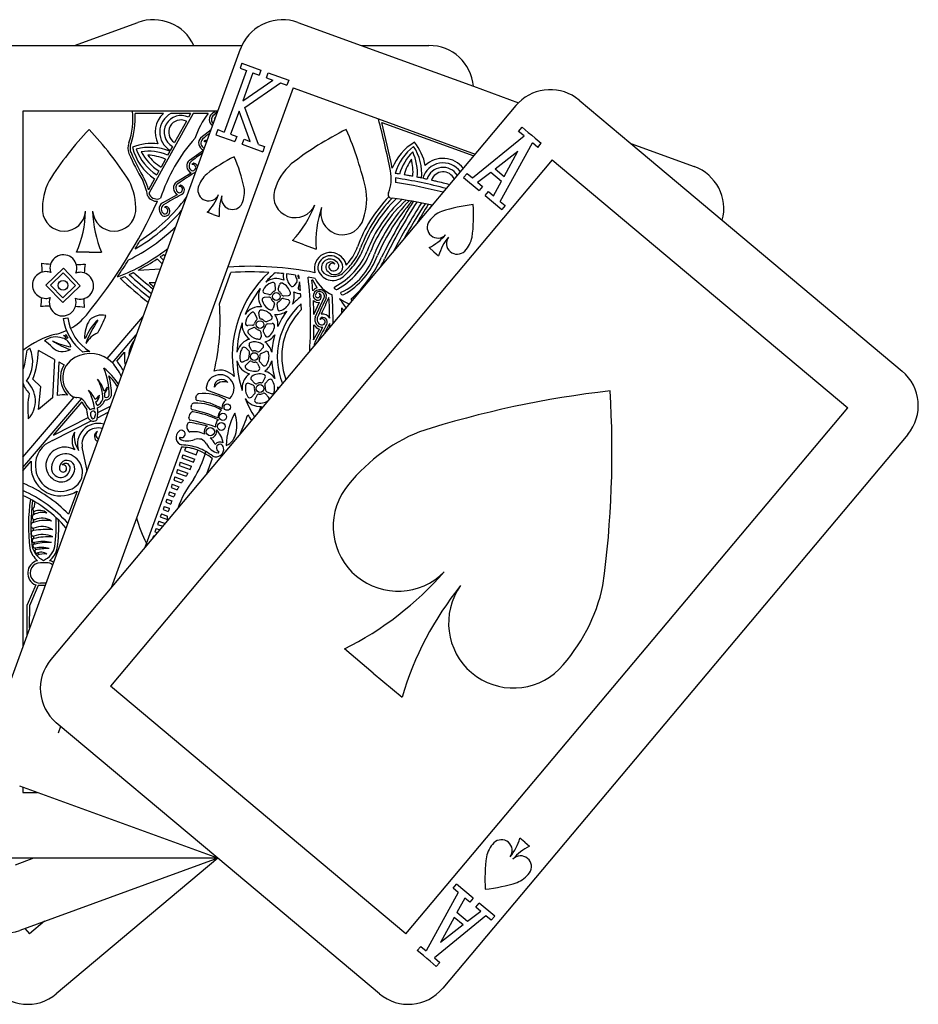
# Model space of a CAD drawing. Extents: x -8.12 to -1.88, y -2.46 to 1.93.
# Tile 2 of 2: x -5.88 to -1.88, y -2.46 to 1.93. Entities that reach past the tile are written whole.
import ezdxf

# ---------------------------------------------------------------- set-up
doc = ezdxf.new("R2010")
doc.units = 0
doc.header["$MEASUREMENT"] = 0
doc.linetypes.add('solid', pattern=[0])
doc.layers.get('0').update_dxf_attribs({"linetype": 'solid'})
doc.layers.add('7', color=7, linetype='solid')

msp = doc.modelspace()

# ---------------------------------------------------------------- linework, layer by layer
at = {"color": 3, "linetype": 'solid'}
for p, q in [((-4.900166, 1.795419), (-6.002846, -1.234169)), ((-4.893011, 1.733211), (-4.901219, 1.710658)), ((-4.893011, 1.733211), (-4.808439, 1.702429)), ((-4.872089, 1.700055), (-4.971746, 1.42625)), ((-4.901219, 1.710658), (-4.872089, 1.700055)), ((-4.843898, 1.689795), (-4.888997, 1.565886)), ((-4.843898, 1.689795), (-4.816647, 1.679876)), ((-4.808439, 1.702429), (-4.816647, 1.679876)), ((-4.783758, 1.667905), (-4.775549, 1.690458)), ((-4.775549, 1.690458), (-4.684399, 1.657282)), ((-4.888997, 1.565886), (-4.755498, 1.657619)), ((-4.879749, 1.535841), (-4.720868, 1.645015)), ((-4.783758, 1.667905), (-4.755498, 1.657619)), ((-4.720868, 1.645015), (-4.692608, 1.634729)), ((-4.684399, 1.657282), (-4.692608, 1.634729)), ((-4.664759, 1.623529), (-4.955474, 0.824795)), ((-4.664759, 1.623529), (-4.284615, 1.485168)), ((-3.672373, 1.543719), (-5.744733, -0.926023)), ((-5.380164, 1.519), (-5.869, 1.519)), ((-5.869, 1.519), (-5.869, 0.451476)), ((-5.000774, 1.519), (-5.380164, 1.519)), ((-5.243233, 1.509), (-5.369394, 1.509)), ((-5.110162, 1.509), (-5.305912, 1.154332)), ((-5.121584, 1.509), (-5.209168, 1.509)), ((-5.121584, 1.509), (-5.130994, 1.49195)), ((-5.042922, 1.509), (-5.110162, 1.509)), ((-5.025386, 1.508784), (-5.0141, 1.519)), ((-4.905799, 1.519724), (-4.943555, 1.41599)), ((-4.856262, 1.384218), (-4.905799, 1.519724)), ((-4.819417, 1.370808), (-4.879749, 1.535841)), ((-5.140666, 1.474426), (-5.193359, 1.378955)), ((-4.284615, 1.485168), (-3.853246, 1.328163)), ((-4.270199, 1.469279), (-3.860087, 1.320011)), ((-5.075565, 1.401564), (-5.030224, 1.438086)), ((-5.000876, 1.436853), (-5.009085, 1.4143)), ((-5.009085, 1.4143), (-4.924512, 1.383519)), ((-5.000876, 1.436853), (-4.971746, 1.42625)), ((-4.943555, 1.41599), (-4.916304, 1.406071)), ((-4.916304, 1.406071), (-4.924512, 1.383519)), ((-3.8659, 1.221296), (-3.635861, 1.408636)), ((-3.659837, 1.428755), (-3.64441, 1.44714)), ((-3.635861, 1.408636), (-3.659837, 1.428755)), ((-3.64441, 1.44714), (-3.616913, 1.424067)), ((-3.616913, 1.424067), (-3.601895, 1.411465)), ((-3.601895, 1.411465), (-3.586877, 1.398864)), ((-5.20303, 1.361432), (-5.212699, 1.343914)), ((-4.891623, 1.371548), (-4.883415, 1.394101)), ((-4.891623, 1.371548), (-4.800473, 1.338372)), ((-4.883415, 1.394101), (-4.856262, 1.384218)), ((-4.819417, 1.370808), (-4.792264, 1.360925)), ((-4.792264, 1.360925), (-4.800473, 1.338372)), ((-3.74172, 1.117097), (-3.59866, 1.377421)), ((-3.574806, 1.357406), (-3.59866, 1.377421)), ((-3.586877, 1.398864), (-3.559379, 1.375791)), ((-3.574806, 1.357406), (-3.559379, 1.375791)), ((-5.214708, 1.340273), (-5.224315, 1.322867)), ((-5.127202, 1.30114), (-5.064813, 1.345726)), ((-3.764634, 1.262199), (-3.662871, 1.340437)), ((-3.724413, 1.228449), (-3.662871, 1.340437)), ((-3.509953, 1.301682), (-5.478168, -1.043947)), ((-5.233922, 1.305461), (-5.253479, 1.270027)), ((-3.509953, 1.301682), (-2.192356, 0.196087)), ((-5.263036, 1.252711), (-5.27259, 1.2354)), ((-5.184534, 1.203856), (-5.119682, 1.244776)), ((-3.889647, 1.241222), (-3.905074, 1.222837)), ((-3.889647, 1.241222), (-3.865899, 1.221296)), ((-3.842918, 1.202012), (-3.784119, 1.247219)), ((-3.784119, 1.247219), (-3.736196, 1.207007)), ((-3.764634, 1.262199), (-3.724413, 1.228449)), ((-5.282141, 1.218096), (-5.30937, 1.168761)), ((-4.2081, 1.221239), (-4.209306, 1.201192)), ((-3.905074, 1.222837), (-3.83613, 1.164986)), ((-3.842918, 1.202012), (-3.820703, 1.183371)), ((-3.771756, 1.1423), (-3.736196, 1.207007)), ((-5.247371, 1.110032), (-5.180271, 1.147152)), ((-3.820703, 1.183371), (-3.83613, 1.164986)), ((-3.809318, 1.142489), (-3.793891, 1.160874)), ((-3.809318, 1.142489), (-3.735012, 1.080138)), ((-3.793891, 1.160874), (-3.771756, 1.1423)), ((-3.74172, 1.117097), (-3.719585, 1.098523)), ((-3.719585, 1.098523), (-3.735012, 1.080138)), ((-5.020972, 1.058561), (-5.047225, 1.068117)), ((-5.020972, 1.058561), (-4.994718, 1.049006)), ((-4.615358, 0.923411), (-4.667864, 0.942522)), ((-4.615358, 0.923411), (-4.562851, 0.9043)), ((-5.574123, 0.89), (-5.63, 0.89)), ((-5.574123, 0.89), (-5.518247, 0.89)), ((-5.242025, 0.88046), (-5.234869, 0.875829)), ((-4.037914, 0.892617), (-4.059316, 0.910576)), ((-4.037914, 0.892617), (-4.016512, 0.874659)), ((-5.271152, 0.860103), (-5.248401, 0.838651)), ((-5.257617, 0.869343), (-5.242732, 0.854227)), ((-5.766822, 0.744105), (-5.68874, 0.819097)), ((-5.745613, 0.743677), (-5.689168, 0.797888)), ((-5.689168, 0.797888), (-5.634956, 0.741443)), ((-5.68874, 0.819097), (-5.613748, 0.741015)), ((-4.955474, 0.824795), (-5.476271, -0.606083)), ((-5.355927, 0.810059), (-5.256547, 0.81627)), ((-4.99286, 0.660679), (-4.942158, 0.799981)), ((-5.27955, 0.75307), (-5.306433, 0.75307)), ((-4.742752, 0.72645), (-4.744542, 0.746907)), ((-4.648261, 0.757963), (-4.66004, 0.741141)), ((-4.636595, 0.756835), (-4.642937, 0.733166)), ((-4.557111, 0.731776), (-4.577341, 0.765291)), ((-5.69183, 0.666023), (-5.766822, 0.744105)), ((-5.691402, 0.687232), (-5.745613, 0.743677)), ((-5.613748, 0.741015), (-5.69183, 0.666023)), ((-5.634956, 0.741443), (-5.691402, 0.687232)), ((-4.772456, 0.701525), (-4.792292, 0.70684)), ((-4.731058, 0.725427), (-4.725743, 0.745263)), ((-4.773479, 0.689831), (-4.793937, 0.688041)), ((-4.748555, 0.660127), (-4.75387, 0.640291)), ((-4.73686, 0.659104), (-4.73507, 0.638646)), ((-4.707156, 0.684028), (-4.68732, 0.678713)), ((-4.706133, 0.695723), (-4.685675, 0.697513)), ((-4.572302, 0.612463), (-4.546764, 0.667702)), ((-4.566481, 0.601225), (-4.526458, 0.687796)), ((-4.826569, 0.598196), (-4.835248, 0.616808)), ((-4.81523, 0.601234), (-4.81702, 0.621692)), ((-5.689265, 0.59517), (-5.669454, 0.597913)), ((-5.493267, 0.416097), (-5.334625, 0.601752)), ((-4.781649, 0.581847), (-4.763037, 0.590525)), ((-4.778611, 0.570507), (-4.758153, 0.572297)), ((-4.845957, 0.564615), (-4.866414, 0.562825)), ((-4.842919, 0.553276), (-4.86153, 0.544597)), ((-4.809338, 0.533888), (-4.807548, 0.513431)), ((-4.797999, 0.536926), (-4.78932, 0.518315)), ((-4.573369, 0.499871), (-4.547726, 0.547873)), ((-4.565403, 0.493562), (-4.532072, 0.555953)), ((-5.590325, 0.50643), (-5.594405, 0.50541)), ((-5.469917, 0.397242), (-5.363905, 0.521307)), ((-5.869, 0.451476), (-5.869, -0.866431)), ((-5.728091, 0.412419), (-5.799831, 0.452748)), ((-5.450224, 0.404896), (-5.415812, 0.445167)), ((-4.861466, 0.44901), (-4.875987, 0.463531)), ((-4.85185, 0.455743), (-4.860528, 0.474355)), ((-4.813663, 0.44901), (-4.799142, 0.463531)), ((-4.806929, 0.439394), (-4.788318, 0.448073)), ((-5.728091, 0.412419), (-5.737137, 0.24055)), ((-5.708645, 0.40137), (-5.716567, 0.250863)), ((-5.708645, 0.40137), (-5.685734, 0.388352)), ((-4.868199, 0.410823), (-4.886811, 0.402144)), ((-4.861466, 0.401207), (-4.875987, 0.386686)), ((-4.813663, 0.401207), (-4.799142, 0.386686)), ((-4.823279, 0.394474), (-4.8146, 0.375862)), ((-5.789433, 0.290436), (-5.824737, 0.324703)), ((-4.8365, 0.306502), (-4.851021, 0.321023)), ((-4.798313, 0.313235), (-4.789635, 0.331847)), ((-4.788697, 0.306502), (-4.774176, 0.321023)), ((-5.799081, 0.188591), (-5.789433, 0.290436)), ((-5.051591, 0.276604), (-4.94667, 0.238416)), ((-4.843233, 0.296885), (-4.861845, 0.305564)), ((-4.781964, 0.268315), (-4.763352, 0.259636)), ((-5.869, -0.023615), (-5.640048, 0.244322)), ((-5.869, -0.069795), (-5.607357, 0.2364)), ((-5.737137, 0.24055), (-5.799082, 0.188591)), ((-5.732013, 0.075125), (-5.605192, 0.22354)), ((-5.098511, 0.241757), (-5.094914, 0.251639)), ((-4.8365, 0.258699), (-4.851021, 0.244178)), ((-4.826884, 0.251965), (-4.835563, 0.233354)), ((-4.788697, 0.258699), (-4.774176, 0.244178)), ((-5.582165, 0.17391), (-5.584205, 0.19125)), ((-5.536865, 0.152395), (-5.489337, 0.176684)), ((-5.535246, 0.175683), (-5.479294, 0.204277)), ((-5.119799, 0.200812), (-5.115954, 0.211376)), ((-4.162124, -2.148239), (-2.192356, 0.196087)), ((-5.736586, 0.050327), (-5.564409, 0.138318)), ((-5.732013, 0.075125), (-5.578828, 0.15341)), ((-5.547995, 0.15606), (-5.545445, 0.16473)), ((-1.925792, 0.078164), (-3.998152, -2.391579)), ((-5.585483, -0.069719), (-5.604329, 0.020583)), ((-5.162809, 0.021243), (-5.32592, -0.426902)), ((-5.143735, 0.020091), (-5.14894, 0.005791)), ((-5.14894, 0.005791), (-5.096494, -0.013298)), ((-5.869, -0.085189), (-5.832149, -0.042063)), ((-5.15578, -0.013003), (-5.16091, -0.027099)), ((-5.16091, -0.027099), (-5.109025, -0.045983)), ((-5.15578, -0.013003), (-5.103363, -0.032082)), ((-5.025956, -0.029632), (-5.05153, -0.099896)), ((-5.179721, -0.078782), (-5.184852, -0.092877)), ((-5.179721, -0.078782), (-5.133576, -0.095577)), ((-5.167751, -0.045893), (-5.172881, -0.059988)), ((-5.172881, -0.059988), (-5.123953, -0.077796)), ((-5.167751, -0.045893), (-5.11726, -0.06427)), ((-5.191692, -0.111671), (-5.196822, -0.125766)), ((-5.196822, -0.125766), (-5.162692, -0.138189)), ((-5.191692, -0.111671), (-5.1538, -0.125462)), ((-5.184852, -0.092877), (-5.141085, -0.108807)), ((-5.627818, -0.17455), (-5.665378, -0.277746)), ((-5.203663, -0.14456), (-5.208793, -0.158656)), ((-5.208793, -0.158656), (-5.181377, -0.168634)), ((-5.203663, -0.14456), (-5.173716, -0.15546)), ((-5.227604, -0.210339), (-5.232735, -0.224434)), ((-5.227604, -0.210339), (-5.205166, -0.218506)), ((-5.215634, -0.177449), (-5.220764, -0.191545)), ((-5.220764, -0.191545), (-5.197287, -0.20009)), ((-5.215634, -0.177449), (-5.190802, -0.186488)), ((-5.239575, -0.243228), (-5.244705, -0.257323)), ((-5.244705, -0.257323), (-5.221048, -0.265934)), ((-5.239575, -0.243228), (-5.216856, -0.251497)), ((-5.232735, -0.224434), (-5.210503, -0.232526)), ((-5.251546, -0.276117), (-5.256676, -0.290213)), ((-5.256676, -0.290213), (-5.225254, -0.301649)), ((-5.251546, -0.276117), (-5.224721, -0.285881)), ((-5.275487, -0.341896), (-5.280617, -0.355991)), ((-5.275487, -0.341896), (-5.25948, -0.347722)), ((-5.263516, -0.309006), (-5.268647, -0.323102)), ((-5.268647, -0.323102), (-5.2458, -0.331417)), ((-5.263516, -0.309006), (-5.235539, -0.319189)), ((-5.287458, -0.374785), (-5.291494, -0.385874)), ((-5.287458, -0.374785), (-5.283422, -0.376254)), ((-5.280617, -0.355991), (-5.269741, -0.35995)), ((-5.762777, -0.494656), (-5.791193, -0.494656)), ((-5.811665, -0.59313), (-5.849377, -0.682091)), ((-5.800916, -0.595958), (-5.83925, -0.686384)), ((-5.770556, -0.595958), (-5.800916, -0.595958)), ((-5.766916, -0.585958), (-5.791193, -0.585958)), ((-5.850523, -0.815665), (-5.849377, -0.682091)), ((-5.839257, -0.784712), (-5.838378, -0.682186)), ((-4.307992, -0.986141), (-4.436404, -0.87839)), ((-4.307992, -0.986141), (-4.17958, -1.093891)), ((-4.162124, -2.148239), (-5.478168, -1.043947)), ((-5.701078, -1.223735), (-5.712025, -1.25381)), ((-5.869, -1.49572), (-5.869, -1.519)), ((-5.869, -1.519), (-5.805038, -1.519)), ((-3.632611, -1.740477), (-3.654013, -1.722519)), ((-3.632611, -1.740477), (-3.611209, -1.758435)), ((-5.821618, -1.81201), (-5.904247, -1.842084)), ((-3.951716, -1.945732), (-3.936289, -1.927347)), ((-3.861983, -1.989697), (-3.936289, -1.927347)), ((-3.92958, -1.964306), (-4.07264, -2.22463)), ((-3.92958, -1.964306), (-3.951716, -1.945732)), ((-3.899545, -1.989509), (-3.935104, -2.054216)), ((-3.877409, -2.008083), (-3.899545, -1.989509)), ((-3.861983, -1.989697), (-3.877409, -2.008083)), ((-3.850598, -2.03058), (-3.835171, -2.012195)), ((-3.766227, -2.070046), (-3.835171, -2.012195)), ((-3.887182, -2.094427), (-3.935104, -2.054216)), ((-3.828383, -2.049221), (-3.887182, -2.094427)), ((-3.828383, -2.049221), (-3.850598, -2.03058)), ((-5.772069, -2.09302), (-5.839428, -2.149541)), ((-3.805401, -2.068505), (-4.03544, -2.255845)), ((-3.946888, -2.075658), (-4.00843, -2.187646)), ((-3.906667, -2.109407), (-3.946888, -2.075658)), ((-3.781654, -2.088431), (-3.805401, -2.068505)), ((-3.781654, -2.088431), (-3.766227, -2.070046)), ((-5.86, -2.125024), (-5.839428, -2.149541)), ((-3.906667, -2.109407), (-4.00843, -2.187646)), ((-4.096494, -2.204614), (-4.111921, -2.222999)), ((-4.084424, -2.246072), (-4.111921, -2.222999)), ((-4.096494, -2.204614), (-4.07264, -2.22463)), ((-4.069406, -2.258674), (-4.084424, -2.246072)), ((-4.054387, -2.271276), (-4.069406, -2.258674)), ((-4.02689, -2.294349), (-4.054387, -2.271276)), ((-4.03544, -2.255845), (-4.011463, -2.275964)), ((-4.011463, -2.275964), (-4.02689, -2.294349))]:
    msp.add_line(p, q, dxfattribs=at)
for centre, radius in [((-5.690285, 0.74256), 0.021304), ((-4.739806, 0.692777), 0.01725), ((-4.812284, 0.567561), 0.01725), ((-4.837564, 0.425108), 0.01725), ((-4.812599, 0.2826), 0.01725), ((-4.95848, 0.199615), 0.014151), ((-4.977545, 0.156006), 0.016279), ((-5.033916, 0.090164), 0.018125), ((-4.985118, 0.113269), 0.017315)]:
    msp.add_circle(centre, radius, dxfattribs=at)
for centre, radius, start, end in [((-5.725227, 1.488002), 0.346453, -18.419935, 5.133296), ((-5.725227, 1.488002), 0.356453, -18.419935, 3.377181), ((-4.738227, 1.273201), 0.385279, 142.264175, 161.114055), ((-5.004931, 1.481757), 0.033895, 127.119155, 234.897327), ((-5.004931, 1.481757), 0.023895, 137.184056, 228.309707), ((-4.013611, 0.481414), 1.432206, 133.569507, 134.781203), ((-5.002672, 1.477035), 0.01691, 118.013601, 144.379989), ((-5.011875, 1.473475), 0.014157, 91.285287, 108.719242), ((-4.49972, 0.417445), 1.481474, 136.48767, 147.703403), ((-6.648527, 0.417445), 1.481474, 32.296597, 43.51233), ((-4.119976, 0.321386), 1.432206, 129.757663, 131.481203), ((-3.767372, 0.111887), 1.481474, 116.48767, 127.703403), ((-5.78659, 0.846822), 1.481474, 12.296597, 23.51233), ((-5.342774, 1.35456), 0.058854, 155.965801, 204.034199), ((-5.342774, 1.35456), 0.048854, 155.965801, 204.034199), ((-4.530132, 0.891203), 0.764631, 138.495321, 161.743338), ((-5.052069, 1.377134), 0.033895, 133.884056, 247.914608), ((-5.052069, 1.377134), 0.023895, 133.884056, 249.234226), ((-5.050086, 1.37229), 0.01691, 106.024107, 141.079989), ((-5.059478, 1.369266), 0.014157, 53.793863, 105.419242), ((-5.058254, 1.36677), 0.022053, 64.933457, 80.866641), ((-4.468189, 1.726883), 1.009384, 203.116947, 210.787151), ((-4.468189, 1.726883), 0.999384, 203.116947, 210.813177), ((-4.235377, 0.167746), 1.432206, 125.576012, 128.181203), ((-5.105151, 1.275399), 0.033895, 130.584056, 244.614608), ((-5.105151, 1.275399), 0.023895, 130.584056, 242.762144), ((-5.113, 1.26797), 0.014157, -102.595618, 102.119242), ((-5.10345, 1.270449), 0.01691, 102.724107, 137.779989), ((-5.111922, 1.265408), 0.022053, 16.569741, 77.566641), ((-4.596978, 0.652799), 0.740737, 116.48767, 127.703403), ((-5.606588, 1.020267), 0.740737, 12.296597, 23.51233), ((-4.495746, 1.088469), 0.264193, 132.256323, 163.040575), ((-4.359431, 0.021004), 1.432206, 121.125857, 124.881203), ((-4.961166, 1.141091), 0.132097, 132.256323, 163.040575), ((-4.524803, -0.866871), 2.131991, 80.969587, 81.504037), ((-4.524803, -0.866871), 2.131991, 79.900686, 80.435137), ((-4.524803, -0.866871), 2.131991, 79.366236, 79.900686), ((-5.518179, 1.086014), 0.264193, 152.256323, 183.040575), ((-5.630068, 1.086014), 0.264193, 356.959425, 387.743677), ((-5.567954, 1.099144), 0.257791, 9.774626, 25.525631), ((-5.567954, 1.099144), 0.267791, 15.068033, 25.625118), ((-5.164002, 1.176887), 0.033895, 127.284056, 241.314608), ((-5.164002, 1.176887), 0.023895, 127.284056, 239.462144), ((-5.162588, 1.171848), 0.01691, 99.424107, 134.479989), ((-5.171337, 1.167303), 0.022053, -65.068924, 74.266641), ((-4.524803, -0.866871), 2.091991, 75.374846, 81.326022), ((-4.524803, -0.866871), 2.111991, 75.117776, 81.375695), ((-4.524803, -0.866871), 2.131991, 78.297336, 78.831786), ((-4.524803, -0.866871), 2.131991, 77.627868, 78.166845), ((-4.524803, -0.866871), 2.131991, 76.547218, 77.088342), ((-4.524803, -0.866871), 2.131991, 75.625086, 76.547218), ((-4.524803, -0.866871), 2.131991, 74.866054, 75.625086), ((-5.271876, 1.164638), 0.047314, 207.337102, 273.454311), ((-5.567954, 1.099144), 0.267791, 10.128292, 11.89312), ((-5.271876, 1.164638), 0.037314, 209.548795, 294.71729), ((-4.491726, -0.118354), 1.432206, 117.906467, 121.581203), ((-5.172265, 1.169923), 0.014157, -105.895618, 98.819242), ((-5.04094, 1.167314), 0.048177, 165.197296, 335.399486), ((-5.223604, 1.235169), 0.242932, 316.555752, 338.784768), ((-4.752225, 1.063601), 0.242932, 161.215232, 183.444248), ((-4.93577, 1.129035), 0.048177, 164.600514, 334.802704), ((-5.013737, 1.160225), 0.132097, 336.959425, 367.743677), ((-4.655295, 1.140915), 0.096353, 165.197296, 335.399486), ((-4.600888, 1.126737), 0.264193, 336.959425, 367.743677), ((-4.225912, 1.146589), 0.015808, 148.756794, 278.304871), ((-7.435106, 2.118887), 2.386391, 320.782443, 335.186774), ((-5.756928, 1.58618), 0.763593, 302.379922, 323.868664), ((-5.228425, 1.081927), 0.033895, 123.984056, 238.228236), ((-5.228425, 1.081927), 0.023895, 123.984056, 236.162144), ((-5.020623, 1.276625), 0.485864, 316.555752, 338.784768), ((-3.786179, 0.698701), 0.629979, 135.898546, 159.985897), ((-3.786179, 0.698701), 0.614979, 135.342826, 159.985897), ((-3.765069, 0.677723), 0.630188, 134.317851, 159.205898), ((-3.765069, 0.677723), 0.610188, 132.854049, 159.205898), ((-3.765069, 0.677723), 0.595188, 131.701321, 159.205898), ((-4.433034, -0.577747), 1.721478, 76.978239, 83.013066), ((-3.778269, 0.366312), 0.740737, 96.48767, 107.703403), ((-4.60131, 1.056925), 0.740737, 352.296597, 363.51233), ((-5.686043, 1.080728), 0.096353, 185.197296, 355.399486), ((-6.075755, 1.083304), 0.485864, 336.555752, 358.784768), ((-5.072492, 1.083304), 0.485864, 181.215232, 203.444248), ((-5.462204, 1.080728), 0.096353, 184.600514, 354.802704), ((-5.756928, 1.58618), 0.783593, 299.711331, 319.408056), ((-5.2363, 1.07278), 0.022053, -116.885271, 70.966641), ((-5.237076, 1.07545), 0.014157, -109.195618, 95.519242), ((-5.227304, 1.076814), 0.01691, 96.124107, 131.179989), ((-4.077864, 0.933489), 0.485864, 161.215232, 183.444248), ((-4.444955, 1.064358), 0.096353, 164.600514, 334.802704), ((-3.953488, 0.949715), 0.132097, 112.256323, 143.040575), ((-4.019482, 1.001641), 0.048177, 145.197296, 315.399486), ((-5.756928, 1.58618), 0.813593, 296.125719, 314.368048), ((-4.167923, 1.127879), 0.242932, 296.555752, 318.784768), ((-7.435106, 2.118887), 2.396391, 329.582554, 330.567717), ((-3.783651, 0.805436), 0.242932, 141.215232, 163.444248), ((-3.933747, 0.9297), 0.048177, 144.600514, 314.802704), ((-3.996344, 0.985675), 0.132097, 316.959425, 347.743677), ((-5.68874, 0.819097), 0.05969, 338.766592, 540), ((-5.756928, 1.58618), 0.863593, 290.978945, 308.145539), ((-5.756928, 1.58618), 0.873593, 304.859048, 306.114971), ((-4.498674, 0.817964), 0.071404, 36.767815, 195.376564), ((-4.59892, 0.994742), 0.235, 320.886945, 339.985897), ((-4.59892, 0.994742), 0.25, 320.886945, 339.985897), ((-4.587924, 0.990199), 0.25, 323.360717, 339.205898), ((-5.668427, 1.825369), 0.991166, 263.251777, 265.533595), ((-6.773062, 0.764417), 0.991135, 2.15366, 4.435549), ((-5.668427, 1.825369), 0.991166, 272.153594, 274.435421), ((-4.607507, 0.720703), 0.991135, 173.251562, 175.533453), ((-7.435106, 2.118887), 2.396391, 326.028557, 328.189215), ((-5.756928, 1.58618), 0.873593, 297.324163, 303.784147), ((-4.498674, 0.817964), 0.056404, 36.767815, 182.779495), ((-4.500013, 0.820635), 0.039137, 44.176761, 202.365468), ((-4.497461, 0.82423), 0.022593, 36.667123, 238.291778), ((-4.479924, 0.826586), 0.036479, 216.264409, 403.562591), ((-4.489218, 0.825168), 0.015975, 51.797703, 233.60135), ((-4.48375, 0.828929), 0.022351, 228.031773, 418.116207), ((-4.647162, 1.033965), 0.312175, 308.865081, 320.886945), ((-4.479924, 0.826586), 0.051479, 6.505572, 43.562591), ((-4.707045, 1.078793), 0.398455, 311.577362, 323.360717), ((-4.647162, 1.033965), 0.297175, 317.296361, 320.886945), ((-5.766822, 0.744105), 0.05969, 89.999943, 270), ((-5.766822, 0.744105), 0.05969, 68.766592, 89.999943), ((-5.68874, 0.819097), 0.05969, 180, 198.920618), ((-5.613748, 0.741015), 0.05969, 248.766592, 450), ((-5.613748, 0.741015), 0.05969, 90, 108.920618), ((-5.756928, 1.58618), 0.873593, 294.462914, 295.87844), ((-4.298431, 1.971272), 1.611165, 227.100767, 231.722216), ((-4.298431, 1.971272), 1.591165, 227.391011, 231.484187), ((-4.857312, -0.664925), 1.492362, 78.803026, 93.718516), ((-4.857312, -0.664925), 1.467362, 86.706788, 93.314801), ((-4.433147, 0.429632), 0.502688, 132.540316, 190.767373), ((-4.420979, 0.424648), 0.494617, 130.962995, 137.710295), ((-4.857312, -0.664925), 1.467362, 84.173149, 85.619509), ((-4.628873, 0.785652), 0.08, 173.394141, 194.658046), ((-4.628873, 0.785652), 0.06525, 173.283136, 224.57225), ((-4.857312, -0.664925), 1.467362, 82.035128, 83.597182), ((-4.48762, 0.834443), 0.070077, 195.914014, 309.954426), ((-4.484799, 0.849472), 0.06749, 220.38671, 299.783441), ((-5.756928, 1.58618), 0.873593, 291.596218, 293.061097), ((-4.298431, 1.971272), 1.651165, 226.482197, 232.180062), ((-4.298431, 1.971272), 1.631165, 226.797813, 231.954094), ((-4.298431, 1.971272), 1.581165, 230.393907, 231.362788), ((-4.739806, 0.692777), 0.06525, 120, 154.57225), ((-4.739806, 0.692777), 0.08, 65.215368, 126.039011), ((-4.739806, 0.692777), 0.06525, 105.42775, 120), ((-4.754504, 0.746036), 0.01, 5, 105.42775), ((-4.716083, 0.742674), 0.01, 64.57225, 165), ((-4.739806, 0.692777), 0.06525, 15.42775, 64.57225), ((-4.628873, 0.785652), 0.02525, 174.022984, 218.51956), ((-4.656453, 0.763699), 0.01, 325, 398.51956), ((-4.628873, 0.785652), 0.01525, 175.4562, 236.42514), ((-4.857312, -0.664925), 1.467362, 81.43314, 81.644189), ((-6.527156, 0.574699), 1.900219, 5.967553, 6.386352), ((-4.631765, 0.75554), 0.005, 144.604826, 165), ((-6.527156, 0.574699), 1.900219, 4.400692, 5.548754), ((-6.527156, 0.574699), 1.940219, -3.716922, 6.053172), ((-4.857312, -0.664925), 1.467362, 78.568007, 79.811505), ((-4.857312, -0.664925), 1.457362, 78.924153, 79.083697), ((-6.527156, 0.574699), 1.955219, 4.207342, 5.616791), ((-4.427689, 0.841272), 0.154525, 206.085505, 245.893629), ((-4.420979, 0.424648), 0.494617, 142.163124, 157.710305), ((-4.739806, 0.692777), 0.08, 160, 214.658032), ((-4.739806, 0.692777), 0.08, 153.834408, 160), ((-4.789704, 0.7165), 0.01, 154.57225, 255), ((-4.769868, 0.711185), 0.01, 255, 328.51956), ((-4.739806, 0.692777), 0.02525, 111.48044, 148.51956), ((-4.752714, 0.725578), 0.01, 291.48044, 365), ((-4.721398, 0.722839), 0.01, 165, 238.51956), ((-4.739806, 0.692777), 0.02525, 21.48044, 58.51956), ((-4.686547, 0.707474), 0.01, 275, 375.42775), ((-4.668231, 0.746877), 0.01, 224.57225, 325), ((-4.739806, 0.692777), 0.08, 334.183269, 374.658057), ((-4.628873, 0.785652), 0.08, 245.215368, 268.148677), ((-4.633277, 0.730578), 0.01, 165, 265.42775), ((-4.628873, 0.785652), 0.06525, 265.42775, 266.779099), ((-6.527156, 0.574699), 1.900219, 3.535797, 3.952907), ((-4.546011, 0.693783), 0.039581, 106.285761, 142.011195), ((-4.546011, 0.693783), 0.029581, -14.060119, 163.776321), ((-4.555477, 0.698004), 0.010482, -211.439574, 60.334325), ((-4.547721, 0.697393), 0.01777, 67.539756, 159.999864), ((-4.555186, 0.692089), 0.0158, 235.899178, 431.945847), ((-4.545317, 0.694341), 0.019962, -19.138999, 77.310204), ((-6.773062, 0.764417), 0.991135, 353.251562, 355.533453), ((-5.766822, 0.744105), 0.05969, 270, 288.920618), ((-5.69183, 0.666023), 0.05969, 158.766592, 378.920618), ((-4.607507, 0.720703), 0.991135, 182.15366, 184.435549), ((-5.983183, 0.587341), 0.993035, -13.243508, 4.235289), ((-4.793065, 0.678079), 0.01, 95, 195.42775), ((-4.739806, 0.692777), 0.06525, 195.42775, 234.306295), ((-4.772608, 0.679869), 0.01, 21.48044, 95), ((-4.739806, 0.692777), 0.02525, 201.48044, 238.51956), ((-4.758214, 0.662715), 0.01, 345, 418.51956), ((-4.726898, 0.659975), 0.01, 111.48044, 185), ((-4.420979, 0.424648), 0.314617, 131.363305, 202.379717), ((-4.739806, 0.692777), 0.02525, 291.48044, 328.51956), ((-4.739806, 0.692777), 0.06525, 285.42775, 334.57225), ((-4.709744, 0.674369), 0.01, 75, 148.51956), ((-4.707004, 0.705685), 0.01, 201.48044, 275), ((-4.689908, 0.669054), 0.01, 334.57225, 435), ((-4.420979, 0.424648), 0.339617, 128.104142, 136.613409), ((-6.527156, 0.574699), 1.900219, 1.800228, 2.596394), ((-4.556604, 0.696209), 0.018743, 161.849736, 246.612029), ((-4.555186, 0.692089), 0.0258, 221.491037, 289.050351), ((-6.527156, 0.574699), 1.955219, 1.106711, 2.940409), ((-3.230862, 0.057113), 1.432206, 153.926734, 157.818083), ((-3.230862, 0.057113), 1.422206, 153.636068, 156.921347), ((-6.527156, 0.574699), 2.025219, 0.608006, 3.226198), ((-6.527156, 0.574699), 2.040219, -0.048874, 3.527323), ((-4.023047, 0.953768), 0.512119, 211.781413, 217.529932), ((-5.712142, -0.340249), 0.991166, 92.153594, 94.435421), ((-5.712142, -0.340249), 0.991166, 83.251777, 85.533595), ((-4.812284, 0.567561), 0.08, 85.215402, 146.039085), ((-4.812284, 0.567561), 0.06525, 125.42775, 140), ((-4.844311, 0.612582), 0.01, 25, 125.42775), ((-4.807058, 0.622564), 0.01, 84.57225, 185), ((-4.812284, 0.567561), 0.06525, 65.5671, 84.57225), ((-4.812284, 0.567561), 0.06525, 54.306321, 65.5671), ((-4.739806, 0.692777), 0.06525, 234.306295, 244.57225), ((-4.812284, 0.567561), 0.06525, 35.42775, 54.306321), ((-4.763529, 0.642879), 0.01, 244.57225, 345), ((-4.739806, 0.692777), 0.08, 265.215402, 305.69015), ((-4.725108, 0.639518), 0.01, 185, 285.42775), ((-4.420979, 0.424648), 0.339617, 143.26001, 156.613396), ((-4.420979, 0.424648), 0.294617, 134.608113, 200.324859), ((-4.534271, 0.577893), 0.037053, 29.590754, 97.715421), ((-4.023047, 0.953768), 0.527119, 216.271147, 217.890251), ((-6.527156, 0.574699), 2.080219, 1.248952, 1.851832), ((-5.462414, 0.62658), 0.229016, 187.883006, 232.612591), ((-5.462414, 0.62658), 0.209016, 187.883006, 238.570165), ((-5.779935, 0.768118), 0.25, 299.441044, 320.782443), ((-5.447934, 0.509985), 0.146543, 147.820501, 181.788999), ((-5.387941, 0.42921), 0.216615, 132.845727, 159.115641), ((-4.980244, 0.236008), 0.657226, 147.614189, 157.92846), ((-5.516375, 0.52943), 0.080772, 77.973637, 133.490386), ((-5.91568, 0.75309), 0.440562, 329.714404, 340.831131), ((-4.420979, 0.424648), 0.494617, 162.163111, 177.710297), ((-4.812284, 0.567561), 0.08, 173.834331, 234.658033), ((-4.867286, 0.572787), 0.01, 174.57225, 275), ((-4.812284, 0.567561), 0.06525, 140, 174.57225), ((-4.846829, 0.574577), 0.01, 275, 348.51956), ((-4.812284, 0.567561), 0.02525, 131.48044, 168.51956), ((-4.835632, 0.59397), 0.01, 311.48044, 385), ((-4.805268, 0.602106), 0.01, 185, 258.51956), ((-4.812284, 0.567561), 0.02525, 41.48044, 78.51956), ((-4.785875, 0.59091), 0.01, 221.48044, 295), ((-4.767263, 0.599588), 0.01, 295, 395.42775), ((-4.757282, 0.562335), 0.01, 354.57225, 455), ((-4.812284, 0.567561), 0.08, 354.183318, 394.658032), ((-4.534585, 0.589755), 0.033895, 160.220842, 274.251488), ((-4.534585, 0.589755), 0.023895, 160.220936, 273.128104), ((-4.528915, 0.58617), 0.01691, 129.060987, 164.116869), ((-4.536374, 0.579711), 0.014157, -77.380845, 128.456122), ((-4.534271, 0.577893), 0.022053, -46.804931, 103.903521), ((-3.266122, -0.131776), 1.422206, 150.336068, 152.555799), ((-6.527156, 0.574699), 2.025219, 359.441798, 359.926198), ((-5.779935, 0.768118), 0.25, 283.810087, 294.834899), ((-5.482976, 0.417517), 0.12486, 114.747758, 148.385018), ((-4.857304, 0.535534), 0.01, 115, 215.42775), ((-4.812284, 0.567561), 0.06525, 215.42775, 254.30634), ((-4.838692, 0.544213), 0.01, 41.48044, 115), ((-4.812284, 0.567561), 0.02525, 221.48044, 258.51956), ((-4.8193, 0.533017), 0.01, 5, 78.51956), ((-4.788935, 0.541153), 0.01, 131.48044, 205), ((-4.812284, 0.567561), 0.02525, 311.48044, 348.51956), ((-4.777739, 0.560545), 0.01, 95, 168.51956), ((-4.812284, 0.567561), 0.06525, 305.42775, 354.57225), ((-6.527156, 0.574699), 1.955219, 357.806712, 359.766322), ((-4.534585, 0.589755), 0.043895, 211.645761, 252.579831), ((-3.266122, -0.131776), 1.432206, 151.034546, 154.241013), ((-5.629395, 0.155695), 0.380653, 103.810087, 129.009993), ((-5.721396, 0.42747), 0.085099, 70.025123, 127.249181), ((-5.832134, 0.387954), 0.122523, 39.963218, 61.091659), ((-5.546076, 0.786494), 0.348392, 236.728648, 251.322444), ((-5.624634, 0.702784), 0.236134, 241.528266, 262.463471), ((-5.706724, 0.457035), 0.052431, 12.843997, 74.060108), ((-5.685289, 0.530201), 0.011904, 255.618124, 321.251104), ((-5.708593, 0.481532), 0.042347, 32.66899, 61.282055), ((-5.650357, 0.529147), 0.026434, 194.004351, 231.463708), ((-5.668227, 0.503944), 0.004739, 72.788266, 174.594187), ((-5.283305, 0.427746), 0.113647, 141.443096, 178.556904), ((-4.837564, 0.425108), 0.08, 105.215372, 160), ((-4.851465, 0.478581), 0.01, 104.57225, 205), ((-4.837564, 0.425108), 0.06525, 85.567051, 104.57225), ((-4.837564, 0.425108), 0.06525, 74.306353, 85.567051), ((-4.812284, 0.567561), 0.06525, 254.30634, 264.57225), ((-4.837564, 0.425108), 0.06525, 55.42775, 74.306353), ((-4.81751, 0.512559), 0.01, 264.57225, 365), ((-4.812284, 0.567561), 0.08, 285.215372, 325.690098), ((-4.837564, 0.425108), 0.08, 14.18328, 54.658033), ((-4.780257, 0.522541), 0.01, 205, 305.42775), ((-4.420979, 0.424648), 0.339617, 163.26002, 176.613406), ((-4.537023, 0.47503), 0.033895, 146.856035, 183.514915), ((-6.637541, 0.554924), 0.793548, 347.471496, 352.630977), ((-5.971616, 0.401436), 0.146335, 324.019835, 384.382686), ((-5.629395, 0.155695), 0.370653, 124.312143, 126.630623), ((-6.209446, 0.465979), 0.409829, 339.835295, 358.149997), ((-5.69147, 0.512625), 0.065572, 224.51804, 301.053401), ((-5.56869, 0.298811), 0.149444, 91.041201, 102.671449), ((-5.283305, 0.427746), 0.133647, 172.509914, 184.352828), ((-4.837564, 0.425108), 0.08, 160, 166.039027), ((-4.837564, 0.425108), 0.06525, 160, 194.57225), ((-4.837564, 0.425108), 0.06525, 145.42775, 160), ((-4.883058, 0.45646), 0.01, 45, 145.42775), ((-4.868537, 0.441939), 0.01, 331.480431, 405), ((-4.842787, 0.45997), 0.01, 205, 278.51956), ((-4.837564, 0.425108), 0.02525, 61.48044, 98.51956), ((-4.820734, 0.456081), 0.01, 241.48044, 315), ((-4.802703, 0.430331), 0.01, 115, 188.51956), ((-4.806213, 0.470602), 0.01, 315, 415.42775), ((-4.784092, 0.439009), 0.01, 14.57225, 115), ((-4.837564, 0.425108), 0.06525, 325.42775, 374.57225), ((-5.591386, 0.330789), 0.100522, 117.142661, 236.104586), ((-5.56869, 0.298811), 0.139444, 44.928438, 119.447721), ((-5.674174, 0.220956), 0.269805, 25.582543, 40.810515), ((-5.674174, 0.220956), 0.289805, 29.339096, 39.397717), ((-5.285851, 0.419117), 0.130773, 179.998597, 194.093124), ((-4.420979, 0.424648), 0.494617, 182.163121, 197.710309), ((-4.837564, 0.425108), 0.08, 193.834391, 254.658047), ((-4.891037, 0.411208), 0.01, 194.57225, 295), ((-4.872425, 0.419886), 0.01, 295, 368.51956), ((-4.837564, 0.425108), 0.02525, 151.480443, 188.51956), ((-4.854395, 0.394136), 0.01, 61.48044, 135), ((-4.837564, 0.425108), 0.02525, 241.48044, 278.51956), ((-4.832342, 0.390247), 0.01, 25, 98.51956), ((-4.806592, 0.408278), 0.01, 151.48044, 225), ((-4.837564, 0.425108), 0.02525, 331.48044, 368.51956), ((-4.837564, 0.425108), 0.08, 305.215367, 345.690139), ((-4.420979, 0.424648), 0.339617, 183.260013, 196.613398), ((-5.767411, 0.337362), 0.105731, 154.558575, 163.909256), ((-5.591386, 0.330789), 0.110522, 148.611481, 224.558732), ((-5.71042, 0.12049), 0.323664, 34.374411, 51.221534), ((-5.799248, 0.253518), 0.315004, 359.805772, 382.253206), ((-4.990054, 0.282446), 0.081813, 40.481342, 108.901995), ((-4.868916, 0.379615), 0.01, 135, 235.42775), ((-4.837564, 0.425108), 0.06525, 235.42775, 284.57225), ((-4.823663, 0.371636), 0.01, 284.57225, 385), ((-4.792071, 0.393757), 0.01, 225, 325.42775), ((-4.812599, 0.2826), 0.08, 34.183334, 74.658047), ((-5.767411, 0.337362), 0.105731, 196.090744, 225.924181), ((-5.930897, 0.227348), 0.117478, 316.956718, 408.594966), ((-5.625482, 0.240747), 0.121883, 14.438065, 43.645898), ((-5.674487, 0.239233), 0.161735, 358.539139, 391.970938), ((-5.71042, 0.12049), 0.313664, 33.054364, 44.266086), ((-5.799248, 0.253518), 0.325004, 359.574406, 375.326929), ((-4.990054, 0.282446), 0.061813, -45.422983, 185.422983), ((-4.982665, 0.289732), 0.033719, 35.237916, 181.799564), ((-4.97398, 0.263803), 0.049145, 67.438955, 149.598525), ((-4.812599, 0.2826), 0.08, 160, 186.039093), ((-4.812599, 0.2826), 0.08, 125.215367, 160), ((-4.84395, 0.328094), 0.01, 124.57225, 225), ((-4.812599, 0.2826), 0.06525, 75.42775, 124.57225), ((-4.812599, 0.2826), 0.02525, 81.48044, 118.51956), ((-4.807376, 0.317461), 0.01, 261.48044, 335), ((-4.798698, 0.336073), 0.01, 335, 435.42775), ((-4.767105, 0.313952), 0.01, 34.57225, 135), ((-4.812599, 0.2826), 0.06525, 345.42775, 394.57225), ((-5.682371, 0.174211), 0.147132, 23.731661, 43.725695), ((-5.860905, 0.137757), 0.316594, 9.626773, 25.872639), ((-5.542887, 0.318873), 0.059454, 306.589793, 330.026777), ((-5.563563, 0.304895), 0.073871, 322.331116, 347.709094), ((-4.812599, 0.2826), 0.06525, 165.42775, 180), ((-4.812599, 0.2826), 0.06525, 180, 214.57225), ((-4.866071, 0.296501), 0.01, 65, 165.42775), ((-4.84746, 0.287822), 0.01, 351.48044, 425), ((-4.812599, 0.2826), 0.02525, 171.48044, 208.51956), ((-4.829429, 0.313573), 0.01, 225, 298.51956), ((-4.843571, 0.26577), 0.01, 315, 388.51956), ((-4.781626, 0.299431), 0.01, 135, 208.51956), ((-4.812599, 0.2826), 0.02525, 351.48044, 388.51956), ((-4.777738, 0.277378), 0.01, 171.48044, 245), ((-4.759126, 0.268699), 0.01, 245, 345.42775), ((-4.812599, 0.2826), 0.08, 358.242729, 365.690097), ((-4.420979, 0.424648), 0.339617, 203.260021, 204.565288), ((-2.750126, -4.143975), 4.444422, 96.48767, 107.703403), ((-7.688372, -0.000294), 4.444422, 352.296597, 363.51233), ((-5.448351, 0.190188), 0.399015, 169.718892, 186.190084), ((-5.687579, 0.13943), 0.115141, 81.286654, 104.581324), ((-5.626209, 0.288676), 0.046463, 242.802519, 267.710507), ((-5.628858, 0.199864), 0.042394, 37.941797, 88.928059), ((-5.511887, 0.256445), 0.098937, 199.425617, 223.298333), ((-5.511887, 0.256445), 0.088937, 200.066326, 230.247127), ((-5.594929, 0.302574), 0.08375, 304.344514, 324.103777), ((-5.568713, 0.255959), 0.041702, 307.236851, 356.578467), ((-5.682371, 0.174211), 0.147132, 12.561682, 19.265887), ((-5.558577, 0.250115), 0.048169, 294.291899, 341.849776), ((-5.558577, 0.250115), 0.058169, 292.240606, 342.580926), ((-5.625482, 0.240747), 0.121883, 1.186321, 8.97129), ((-5.498155, 0.256768), 0.014564, 247.939861, 342.753343), ((-5.498155, 0.256768), 0.024564, 258.4437, 346.667932), ((-5.089114, 0.238336), 0.01, 160, 254.864514), ((-5.085517, 0.248219), 0.01, 95.769328, 160), ((-5.115684, -0.022692), 0.252514, 58.188006, 84.555664), ((-5.061086, 0.077261), 0.182686, 57.811276, 98.003692), ((-4.928487, 0.190858), 0.054098, 130.704604, 178.906517), ((-4.812599, 0.2826), 0.08, 213.834329, 274.658013), ((-4.420979, 0.424648), 0.494617, 202.163114, 212.848828), ((-4.858092, 0.251249), 0.01, 214.57225, 315), ((-4.826499, 0.229128), 0.01, 155, 255.42775), ((-4.812599, 0.2826), 0.06525, 255.42775, 304.352082), ((-4.817821, 0.247739), 0.01, 81.48044, 155), ((-4.812599, 0.2826), 0.02525, 261.48044, 298.51956), ((-4.795768, 0.251628), 0.01, 45, 118.51956), ((-4.781247, 0.237107), 0.01, 336.813737, 405), ((-5.556119, 0.169284), 0.022643, 71.061139, 123.938301), ((-5.556119, 0.169284), 0.012643, 76.162322, 158.537172), ((-5.558246, 0.169065), 0.013515, -18.708337, 67.595719), ((-5.682371, 0.174211), 0.147132, 348.282189, 368.604153), ((-5.099722, 0.153172), 0.03, 127.810582, 177.04055), ((-5.110402, 0.197391), 0.01, 160, 255.710593), ((-5.111983, 0.168973), 0.01, 83.392498, 127.810582), ((-5.106557, 0.207956), 0.01, 84.036243, 160), ((-5.238552, -0.397372), 0.59842, 66.45517, 77.876358), ((-5.1989, -0.295739), 0.482746, 65.425686, 79.4887), ((-5.102017, -0.018556), 0.236484, 59.936973, 90.848338), ((-4.960885, 0.154659), 0.03877, 125.77416, 185.077962), ((-4.740398, 0.157225), 0.08, 160, 164.029171), ((-4.740398, 0.157225), 0.08, 145.215382, 160), ((-5.543796, 0.169634), 0.038606, 173.640649, 213.349663), ((-5.555688, 0.160128), 0.023489, 209.925388, 317.734189), ((-5.529138, 0.169372), 0.039012, 173.320579, 201.819777), ((-5.554422, 0.158612), 0.011554, 198.882524, 256.215613), ((-5.558512, 0.158), 0.010694, 277.180614, 349.545817), ((-5.120072, 0.151244), 0.01, 168.481805, 255.440332), ((-5.139669, 0.155238), 0.01, 348.481805, 357.04055), ((-5.304256, -0.737963), 0.898095, 70.951143, 78.329431), ((-4.972624, 0.114241), 0.038657, 131.301333, 184.880476), ((-4.636879, 0.018275), 0.32651, 151.704029, 178.197613), ((-5.081341, 0.119653), 0.1658, 348.204634, 378.787279), ((-6.464528, 0.746766), 1.700219, 336.917227, 340.010249), ((-4.433147, 0.429632), 0.507688, 211.344248, 214.773696), ((-5.534148, 0.03523), 0.091693, 73.922483, 198.846224), ((-5.534148, 0.03523), 0.071693, 73.922483, 191.788118), ((-5.52648, 0.069018), 0.023841, 116.948808, 245.377796), ((-5.524113, 0.075652), 0.019677, 132.021755, 244.52669), ((-5.151487, 0.064465), 0.035115, 130.094401, 253.752818), ((-5.162429, 0.079949), 0.016302, 250.486382, 495.736247), ((-5.108621, 0.111924), 0.03, 154.425524, 221.332339), ((-5.126661, 0.120558), 0.01, 80.539184, 154.425524), ((-5.123639, 0.098716), 0.01, 221.332339, 262.619322), ((-5.236267, -0.644945), 0.783308, 76.008479, 81.834956), ((-5.107679, -0.019404), 0.109568, 64.083595, 99.054986), ((-5.033916, 0.090164), 0.028125, 117.449948, 203.067206), ((-5.033916, 0.090164), 0.028125, 269.034458, 376.337081), ((-5.0749, 0.025799), 0.099218, 8.022017, 46.757447), ((-3.801439, -0.643557), 0.792579, 112.256323, 143.040575), ((-5.699344, -0.057045), 0.113647, 109.129389, 184.352828), ((-5.575854, 0.048757), 0.074176, 148.775047, 212.71298), ((-5.517615, 0.071721), 0.122652, 172.744874, 212.616077), ((-5.167867, 0.060857), 0.003727, 90.110455, 229.889545), ((-5.13447, 0.123252), 0.074421, 241.247925, 293.977212), ((-5.086688, -0.007874), 0.065518, 78.696102, 105.526822), ((-5.105305, -0.001098), 0.065518, 34.473178, 61.303898), ((-5.107679, -0.019404), 0.109568, 28.859612, 48.018069), ((-4.991701, 0.096203), 0.073406, 292.823461, 351.821094), ((-5.68255, -0.063292), 0.084497, 58.392408, 164.982097), ((-5.166485, -0.198151), 0.219425, 69.607566, 89.040068), ((-5.166485, -0.198151), 0.219425, 50.175069, 89.040068), ((-5.165155, -0.19864), 0.229425, 70.353934, 89.040068), ((-5.519741, 0.129814), 0.482909, 328.333254, 344.605699), ((-5.553371, 0.143114), 0.482909, 341.10127, 343.687295), ((-5.167819, -0.197671), 0.229425, 50.959932, 69.646066), ((-4.984417, 0.068637), 0.074421, 206.022788, 258.752075), ((-5.009168, 0.012665), 0.035115, -113.752818, 9.905599), ((-4.990833, 0.017494), 0.026302, 57.373371, 142.568318), ((-4.990833, 0.017494), 0.016302, 4.263753, 249.513618), ((-4.99894, -0.000627), 0.003727, -89.889545, 49.889545), ((-5.699344, -0.057045), 0.133647, 173.563359, 184.352828), ((-5.693697, -0.060687), 0.073056, 164.690078, 233.046484), ((-5.679079, -0.070374), 0.062419, 46.641877, 197.112074), ((-5.672278, -0.072007), 0.034241, -8.083682, 187.925711), ((-5.68501, -0.09049), 0.081671, -72.311568, 53.319868), ((-5.553371, 0.143114), 0.482909, 336.947106, 338.728154), ((-5.70189, -0.065673), 0.130773, 179.998597, 292.110898), ((-5.70189, -0.065673), 0.110773, 179.998597, 292.110898), ((-5.700467, -0.071856), 0.041828, -156.192564, 6.43186), ((-5.698425, -0.073447), 0.060142, 229.335556, 356.783037), ((-5.690219, -0.073602), 0.016275, 191.075261, 317.370944), ((-5.678508, -0.071007), 0.019977, 11.073921, 137.962127), ((-5.690219, -0.073602), 0.016275, 317.370944, 461.073509), ((-5.68501, -0.09049), 0.101671, 4.531964, 11.788118), ((-5.553371, 0.143114), 0.482909, 332.77678, 334.56747), ((-4.770614, -0.392439), 0.431905, 141.522072, 160.99284), ((-4.804244, -0.379139), 0.431905, 144.03131, 146.090903), ((-5.553371, 0.143114), 0.482909, 328.573558, 330.377788), ((-6.106337, -0.709606), 0.617209, 44.402724, 67.385311), ((-6.106337, -0.709606), 0.587209, 41.891336, 66.160412), ((-5.68501, -0.09049), 0.101671, 287.688432, 304.230335), ((-4.804244, -0.379139), 0.431905, 148.809271, 150.831076), ((-4.197405, -0.332001), 0.28906, 145.197296, 315.399486), ((-6.106337, -0.709606), 0.567209, 40.806671, 65.264567), ((-5.083519, -0.330328), 0.761078, 171.008055, 187.44244), ((-5.083519, -0.325663), 0.750078, 171.648641, 187.44244), ((-4.804244, -0.379139), 0.431905, 158.16606, 160), ((-4.804244, -0.379139), 0.431905, 153.509456, 155.508609), ((-5.813668, -0.255988), 0.010558, 123.003126, 247.046118), ((-5.083519, -0.325663), 0.740078, 171.959488, 173.908959), ((-5.795345, -0.313359), 0.052668, 50.275561, 115.218123), ((-4.804244, -0.379139), 0.431905, 162.810544, 164.799672), ((-5.815792, -0.290422), 0.011823, 118.071089, 270.93763), ((-5.772003, -0.443689), 0.138364, 77.605954, 113.40505), ((-5.083519, -0.325663), 0.740078, 177.988258, 179.195772), ((-5.083519, -0.325663), 0.740078, 175.189138, 176.501208), ((-5.782075, -0.355351), 0.084983, 76.117469, 117.529482), ((-5.78438, -0.369749), 0.074267, 55.491096, 114.981575), ((-6.470452, -0.325663), 0.750078, -7.44244, 2.47162), ((-6.470452, -0.330328), 0.761078, -7.44244, 1.981634), ((-4.837941, -0.15963), 0.541305, 194.306193, 207.293249), ((-5.544606, -0.282961), 0.319899, 356.699281, 359.477118), ((-5.820878, -0.32765), 0.01252, 119.089818, 270.150686), ((-5.820596, -0.36311), 0.012763, 86.536508, 268.882475), ((-5.083519, -0.325663), 0.740078, 181.102359, 181.931744), ((-5.785316, -0.424385), 0.091402, 57.484403, 112.874057), ((-5.764136, -0.727922), 0.381637, 85.799884, 98.390634), ((-5.819285, -0.395303), 0.009249, 93.348793, 279.331039), ((-5.083519, -0.325663), 0.740078, 183.88499, 184.694794), ((-5.78202, -0.474375), 0.10588, 64.348427, 111.511537), ((-5.75021, -0.708099), 0.329467, 87.560248, 102.198294), ((-5.741838, -0.408119), 0.098565, 192.17712, 231.26994), ((-5.741838, -0.403455), 0.087565, 192.17712, 246.33498), ((-5.813728, -0.417876), 0.011034, 157.258133, 270.122105), ((-5.759665, -0.617373), 0.21365, 85.339247, 107.498332), ((-5.083519, -0.325663), 0.740078, 186.119098, 186.69909), ((-5.780045, -0.53652), 0.137376, 74.054592, 105.945408), ((-5.806958, -0.443321), 0.009198, 137.183828, 259.684529), ((-5.741838, -0.403455), 0.077565, 199.087767, 205.374022), ((-5.786745, -0.539115), 0.113455, 72.434958, 103.746719), ((-5.755812, -0.706942), 0.276012, 89.3136, 102.107642), ((-5.812133, -0.403455), 0.087565, 293.66502, 347.82288), ((-5.812133, -0.408119), 0.098565, 308.73006, 347.82288), ((-5.788163, -0.489122), 0.042054, 50.977236, 119.083352), ((-5.776525, -0.527582), 0.072664, 78.215778, 114.978212), ((-5.741838, -0.403455), 0.077565, 216.958575, 224.572055), ((-5.791194, -0.540307), 0.056651, 102.551568, 248.816256), ((-5.791194, -0.540307), 0.045651, 89.999797, 270.000203), ((-5.762777, -0.540307), 0.045651, 55.119127, 90.000203), ((-5.762777, -0.540307), 0.056651, 58.056618, 77.448432), ((-5.088048, 0.425426), 1.457593, 296.555752, 318.784768), ((-2.782415, -1.50923), 1.457593, 141.215232, 163.444248), ((-3.682993, -0.763643), 0.28906, 144.600514, 314.802704), ((-4.058575, -0.427794), 0.792579, 316.959425, 347.743677), ((-3.674181, -1.833535), 0.132097, 136.959425, 167.743677), ((-3.736778, -1.77756), 0.048177, -35.399486, 134.802704), ((-3.886874, -1.653296), 0.242932, 321.215232, 343.444248), ((-3.502602, -1.975738), 0.242932, 116.555752, 138.784768), ((-3.069215, -1.904785), 0.740737, 172.296597, 183.51233), ((-3.651042, -1.8495), 0.048177, 325.197296, 495.399486), ((-3.717037, -1.797574), 0.132097, 292.256323, 323.040575), ((-3.892256, -1.214171), 0.740737, 276.48767, 287.703403)]:
    msp.add_arc(centre, radius, start, end, dxfattribs=at)
at = {"layer": '7', "color": 3, "linetype": 'solid'}
for p, q in [((-5.639013, 1.81201), (-5.356177, 1.914954)), ((-4.643823, 1.914954), (-4.360988, 1.81201)), ((-5.94, 1.81201), (-5.639012, 1.81201)), ((-5.639012, 1.81201), (-5.106731, 1.81201)), ((-5.106731, 1.81201), (-4.893268, 1.81201)), ((-4.360988, 1.81201), (-3.860807, 1.629959)), ((-4.360987, 1.81201), (-4.06, 1.81201)), ((-3.860807, 1.629959), (-3.660217, 1.556951)), ((-3.390607, 1.568371), (-3.160037, 1.3749)), ((-3.160037, 1.3749), (-2.752286, 1.032756)), ((-3.160037, 1.3749), (-2.877201, 1.271956)), ((-2.752286, 1.032756), (-1.950443, 0.35993)), ((-5, -1.81201), (-5.720082, -1.20779)), ((-5, -1.81201), (-5.883311, -1.490511)), ((-5, -1.81201), (-5.94, -1.81201)), ((-5, -1.81201), (-5.883311, -2.133509)), ((-5, -1.81201), (-5.720082, -2.41623)), ((-4.279918, -2.41623), (-5, -1.81201))]:
    msp.add_line(p, q, dxfattribs=at)
for centre, radius, start, end in [((-5.287773, 1.727015), 0.2, 25.148998, 110), ((-4.712227, 1.727015), 0.2, 70, 154.851019), ((-4.712227, 1.727015), 0.2, 154.851019, 160), ((-4.06, 1.61201), 0.2, 5.148998, 90), ((-3.519164, 1.415162), 0.2, 50, 134.851025), ((-3.519164, 1.415162), 0.2, 134.851025, 140), ((-5.164801, 1.42547), 0.114582, 133.197303, 206.773162), ((-5.164801, 1.42547), 0.094582, 117.974839, 239.574246), ((-5.164801, 1.42547), 0.074582, 63.04556, 239.163712), ((-5.164801, 1.42547), 0.054582, 63.757201, 238.452071), ((-8.607082, 0.362828), 4.4658, 11.497553, 14.555567), ((-8.607082, 0.362828), 4.4758, 11.619428, 14.312323), ((-5.293144, 1.147149), 0.228198, 83.446392, 112.516832), ((-4.009744, 1.183094), 0.228198, 120.204131, 159.153961), ((-3.990062, 1.180247), 0.228198, 127.118158, 164.371557), ((-4.319838, 1.238985), 0.228198, -4.570183, 32.683216), ((-4.300383, 1.234861), 0.228198, 10.526802, 39.597242), ((-5.158295, 1.409764), 0.228198, 193.123721, 237.131676), ((-5.149794, 1.427742), 0.228198, 200.037748, 237.444701), ((-5.3028, 1.129764), 0.228198, 67.29207, 105.602806), ((-5.312457, 1.112379), 0.228198, 67.278486, 97.631399), ((-5.141292, 1.44572), 0.228198, 208.009154, 237.757616), ((-5.322114, 1.094994), 0.228198, 67.264903, 87.57074), ((-5.13279, 1.463698), 0.228198, 218.069814, 238.070431), ((-3.97038, 1.177401), 0.228198, 135.089564, 164.371557), ((-4.339292, 1.24311), 0.228198, -4.570183, 24.711809), ((-3.950698, 1.174555), 0.228198, 145.150224, 164.371557), ((-4.358747, 1.247234), 0.228198, -4.570183, 14.65115), ((-3.996642, 1.193925), 0.094582, 35.575297, 164.115501), ((-3.996642, 1.193925), 0.114582, 38.13384, 133.853572), ((-4.416575, 1.219645), 0.188647, 339.891652, 370.177665), ((-3.996642, 1.193925), 0.074582, 31.584314, 163.099224), ((-3.996642, 1.193925), 0.054582, 24.426705, 161.534), ((-2.945605, 1.084017), 0.2, 345.148998, 430), ((-3.576812, 0.579011), 0.786638, 136.554047, 157.351941), ((-3.434735, 0.503951), 0.931776, 138.787444, 156.45648), ((-1.933552, -0.292924), 2.609589, 147.302622, 153.58124), ((-1.933552, -0.292924), 2.594589, 147.166867, 153.58124), ((-1.933552, -0.292924), 2.574589, 146.988887, 152.599903), ((-1.933552, -0.292924), 2.559589, 146.857686, 150.997258), ((-2.620357, 0.194781), 1.704922, 147.792716, 151.10963), ((-2.620357, 0.194781), 1.689922, 147.61225, 148.121747), ((-4.623934, 1.012305), 0.311612, 297.74437, 337.756554), ((-4.623934, 1.012305), 0.326612, 298.687403, 337.756554), ((-4.56645, 0.962262), 0.275629, 294.873363, 343.053334), ((-4.602592, 0.994215), 0.335132, 299.233656, 339.371384), ((-4.779012, 1.095506), 0.556919, 312.064636, 335.906371), ((-4.728696, 1.073262), 0.516894, 331.349445, 335.812981), ((-4.476542, 0.732093), 0.005, 117.74437, 224.395748), ((-4.311688, 0.893506), 0.235719, 224.395748, 224.764342), ((-4.47195, 0.734556), 0.01, 224.764342, 298.687403), ((-4.448414, 0.707664), 0.005, 114.873363, 233.657575), ((-4.311688, 0.893506), 0.235719, 233.657575, 234.174111), ((-4.422804, 0.717333), 0.005, 270.006658, 302.996893), ((-4.311688, 0.893506), 0.255719, 234.995103, 246.305262), ((-4.443806, 0.710493), 0.01, 234.174111, 299.233656), ((-4.403884, 0.679829), 0.003, 132.064636, 246.661061), ((-4.401257, 0.686319), 0.01, 246.620706, 276.310017), ((-4.311688, 0.893506), 0.235719, 246.620706, 246.661061), ((-2.079001, 0.206721), 0.2, 320, 410), ((-5.591524, -1.054581), 0.2, 140, 230), ((-5.951715, -1.94557), 0.2, 200, 290), ((-5.848639, -2.263021), 0.2, 220, 310), ((-4.151361, -2.263021), 0.2, 230, 320)]:
    msp.add_arc(centre, radius, start, end, dxfattribs=at)

doc.saveas('drawing.dxf')
